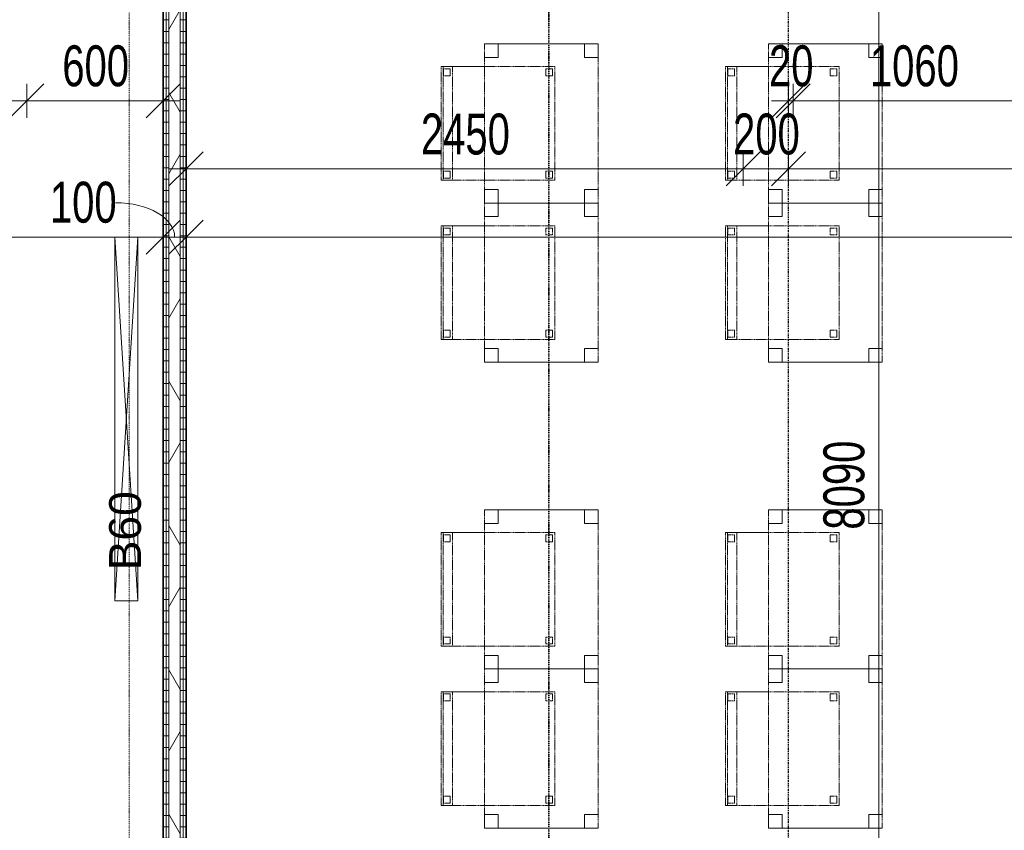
# Model space of a CAD drawing. Header units: millimetres. Extents: x -80560 to 110805, y -11020 to 52719.
# Tile 92 of 184: x 63913 to 68244, y 12490 to 16057. Entities that reach past the tile are written whole.
import ezdxf

# ---------------------------------------------------------------- set-up
doc = ezdxf.new("R2010")
doc.units = ezdxf.units.MM
for name, pattern in [('CENTER2', [20, 8, -4, 4, -4]), ('DASHDOT2', [8, 4, -2, 0, -2]), ('DASHED2', [6, 4, -2])]:
    doc.linetypes.add(name, pattern=pattern)
for name, color, linetype, lineweight in [('A-ANNO-DIMS', 211, 'Continuous', 9), ('A-ANNO-DIMS-100', 211, 'Continuous', 9), ('A-ANNO-NOTE', 131, 'Continuous', 18), ('A-DETL-GENF', 92, 'Continuous', 18), ('A-WALL', 113, 'Continuous', 35), ('A-WALL-PATT', 111, 'Continuous', 35), ('E-ELEC-EQPM', 71, 'Continuous', 18), ('G-ANNO-SYMB', 111, 'Continuous', 9), ('I-FURN', 30, 'Continuous', 18), ('I-WALL', 2, 'Continuous', 18), ('S-GRID', 1, 'Continuous', 9)]:
    doc.layers.add(name, color=color, linetype=linetype, lineweight=lineweight)
doc.styles.add('Arial_1', font='arial.ttf', dxfattribs={"height": 140})
doc.styles.add('Arial_5', font='arial.ttf', dxfattribs={"width": 0.7, "height": 180})
doc.dimstyles.new('n3o_1_8', dxfattribs={"dimscale": 304.8, "dimtxt": 183.646692, "dimasz": 0.492126, "dimexe": 0.246063, "dimexo": 0.0625, "dimgap": 0.032808, "dimtad": 1, "dimdec": 0, "dimdsep": 46, "dimtxsty": 'Arial_5', "dimblk1": 'OBLIQUE', "dimblk2": 'OBLIQUE', "dimsah": 1, "dimcen": 0.09, "dimdle": 0.246063, "dimazin": 0, "dimtfac": 1, "dimtdec": 4, "dimtix": 1, "dimtmove": 0, "dimatfit": 3, "dimfxl": 0.246063, "dimfxlon": 1, "dimtvp": 1, "dimtolj": 1, "dimtzin": 0, "dimarcsym": 2})
doc.dimstyles.new('n3o_1_8_2', dxfattribs={"dimscale": 304.8, "dimtxt": 183.646692, "dimasz": 0.492126, "dimexe": 0.246063, "dimexo": 0.0625, "dimgap": 0.032808, "dimtad": 1, "dimdec": 0, "dimdsep": 46, "dimtxsty": 'Arial_5', "dimblk1": 'OBLIQUE', "dimblk2": 'OBLIQUE', "dimsah": 1, "dimcen": 0.09, "dimdle": 0.246063, "dimazin": 0, "dimtfac": 1, "dimtdec": 4, "dimtix": 1, "dimtmove": 1, "dimatfit": 3, "dimfxl": 0.246063, "dimfxlon": 1, "dimtvp": 1, "dimtolj": 1, "dimtzin": 0, "dimarcsym": 2})
doc.dimstyles.new('n3o_1_8_3', dxfattribs={"dimscale": 304.8, "dimtxt": 183.646692, "dimasz": 0.492126, "dimexe": 0.246063, "dimexo": 0.0625, "dimgap": 0.032808, "dimtad": 1, "dimdec": 0, "dimdsep": 46, "dimtxsty": 'Arial_5', "dimblk1": 'OBLIQUE', "dimblk2": 'OBLIQUE', "dimsah": 1, "dimcen": 0.09, "dimdle": 0.246063, "dimazin": 0, "dimtfac": 1, "dimtdec": 4, "dimtix": 1, "dimtmove": 0, "dimatfit": 3, "dimfxl": 0.246063, "dimfxlon": 1, "dimtvp": 1, "dimtolj": 1, "dimtzin": 0, "dimarcsym": 2})
pattern_1 = [(180, (64644.82, 14055.25), (-1e-13, -50), [])]

# ---------------------------------------------------------------- blocks, each defined once
blk = doc.blocks.new('82_apparaat_rechthoekig_met clearance - Digiboard-30664863-DO_01 eerste verdieping')
at = {"layer": 'E-ELEC-EQPM'}
for p, q in [((-50, -800), (-50, 800)), ((-50, 800), (50, 800)), ((-50, -800), (-50, 800)), ((-50, 800), (50, 800)), ((50, 800), (-50, -800)), ((-50, 800), (50, -800)), ((50, 800), (-50, 800)), ((-50, 800), (-50, -800)), ((50, 800), (50, -800)), ((50, 800), (50, -800)), ((50, -800), (50, 800)), ((50, -800), (-50, -800)), ((50, -800), (-50, -800)), ((-50, -800), (50, -800))]:
    blk.add_line(p, q, dxfattribs=at)
blk = doc.blocks.new('82_tafel1 - tafel 500x700 2-30664860-DO_01 eerste verdieping')
at = {"layer": 'I-FURN', "linetype": 'DASHED2'}
for p, q in [((-350, -250), (-350, 250)), ((-350, 250), (350, 250)), ((350, 250), (-350, 250)), ((-350, 250), (-350, -250)), ((-350, 250), (-350, 190)), ((-290, 250), (-350, 250)), ((-290, 190), (-290, 250)), ((-290, 250), (290, 250)), ((-290, 250), (-290, 190)), ((290, 250), (290, 190)), ((290, 190), (290, 250)), ((350, 250), (290, 250)), ((350, 250), (350, -250)), ((350, -250), (350, 250)), ((350, 190), (350, 250)), ((-350, -190), (-350, 190)), ((-350, 190), (-290, 190)), ((-290, 190), (-350, 190)), ((290, 190), (350, 190)), ((350, 190), (290, 190)), ((350, 190), (350, -190)), ((-290, -190), (-350, -190)), ((-350, -190), (-290, -190)), ((-350, -190), (-350, -250)), ((-290, -250), (-290, -190)), ((-290, -190), (-290, -250)), ((350, -190), (290, -190)), ((290, -190), (290, -250)), ((290, -250), (290, -190)), ((290, -190), (350, -190)), ((350, -250), (350, -190)), ((350, -250), (-350, -250)), ((-350, -250), (350, -250)), ((-350, -250), (-290, -250)), ((290, -250), (-290, -250)), ((290, -250), (350, -250))]:
    blk.add_line(p, q, dxfattribs=at)
blk = doc.blocks.new('82_zitmeubel - stoel 500x500-V248-DO_01 eerste verdieping')
at = {"layer": 'I-FURN', "linetype": 'DASHED2'}
for p, q in [((-192.1, 263), (-192.1, 73)), ((-192.1, 254.1), (-192.1, 263)), ((307.9, 263), (-192.1, 263)), ((307.9, 263), (-192.1, 263)), ((307.9, 73), (307.9, 263)), ((307.9, 263), (307.9, 254.1)), ((-192.1, 213), (-192.1, 254.1)), ((-192.1, 254.1), (307.9, 254.1)), ((-182.1, 252), (-182.1, 224)), ((-182.1, 224), (-182.1, 252)), ((-153.1, 253), (-181.1, 253)), ((-181.1, 253), (-153.1, 253)), ((-181.1, 223), (-153.1, 223)), ((-153.1, 223), (-181.1, 223)), ((-152.1, 224), (-152.1, 252)), ((-152.1, 252), (-152.1, 224)), ((267.9, 252), (267.9, 224)), ((267.9, 224), (267.9, 252)), ((296.9, 253), (268.9, 253)), ((268.9, 253), (296.9, 253)), ((268.9, 223), (296.9, 223)), ((296.9, 223), (268.9, 223)), ((297.9, 224), (297.9, 252)), ((297.9, 252), (297.9, 224)), ((307.9, 254.1), (307.9, 213)), ((-192.1, 73), (-192.1, 213)), ((-192.1, 213), (307.9, 213)), ((307.9, 213), (307.9, 73)), ((-192.1, 73), (-192.1, -237)), ((-192.1, -237), (-192.1, 73)), ((307.9, -237), (307.9, 73)), ((307.9, 73), (307.9, -237)), ((-182.1, -198), (-182.1, -226)), ((-182.1, -226), (-182.1, -198)), ((-153.1, -197), (-181.1, -197)), ((-181.1, -197), (-153.1, -197)), ((-152.1, -226), (-152.1, -198)), ((-152.1, -198), (-152.1, -226)), ((267.9, -198), (267.9, -226)), ((267.9, -226), (267.9, -198)), ((296.9, -197), (268.9, -197)), ((268.9, -197), (296.9, -197)), ((297.9, -226), (297.9, -198)), ((297.9, -198), (297.9, -226)), ((307.9, -237), (-192.1, -237)), ((307.9, -237), (-192.1, -237)), ((-181.1, -227), (-153.1, -227)), ((-153.1, -227), (-181.1, -227)), ((268.9, -227), (296.9, -227)), ((296.9, -227), (268.9, -227))]:
    blk.add_line(p, q, dxfattribs=at)
for centre, start, end in [((-181.1, 252), 90, 180), ((-181.1, 252), 120, 180), ((-181.1, 224), 180, 270), ((-181.1, 224), 180, 270), ((-181.1, 252), 105, 120), ((-181.1, 252), 90, 105), ((-153.1, 252), 0, 90), ((-153.1, 252), 30, 90), ((-153.1, 224), 270, 0), ((-153.1, 224), 270, 315), ((-153.1, 224), 315, 0), ((-153.1, 252), 0, 30), ((268.9, 252), 90, 180), ((268.9, 252), 90, 180), ((268.9, 224), 180, 270), ((268.9, 224), 180, 270), ((296.9, 252), 0, 90), ((296.9, 252), 75, 90), ((296.9, 224), 270, 0), ((296.9, 224), 270, 0), ((296.9, 252), 60, 75), ((296.9, 252), 45, 60), ((296.9, 252), 0, 45), ((-181.1, -198), 90, 180), ((-181.1, -198), 90, 180), ((-153.1, -198), 0, 90), ((-153.1, -198), 0, 90), ((268.9, -198), 90, 180), ((268.9, -198), 135, 180), ((268.9, -198), 90, 135), ((296.9, -198), 0, 90), ((296.9, -198), 0, 90), ((-181.1, -226), 180, 270), ((-181.1, -226), 180, 270), ((-153.1, -226), 270, 0), ((-153.1, -226), 270, 0), ((268.9, -226), 180, 270), ((268.9, -226), 180, 270), ((296.9, -226), 270, 0), ((296.9, -226), 270, 0)]:
    blk.add_arc(centre, 1, start, end, dxfattribs=at)
blk = doc.blocks.new('82_zitmeubel - stoel 500x500-V249-DO_01 eerste verdieping')
at = {"layer": 'I-FURN', "linetype": 'DASHED2'}
for p, q in [((-192.1, 263), (-192.1, 73)), ((-192.1, 254.1), (-192.1, 263)), ((307.9, 263), (-192.1, 263)), ((307.9, 263), (-192.1, 263)), ((307.9, 73), (307.9, 263)), ((307.9, 263), (307.9, 254.1)), ((-192.1, 213), (-192.1, 254.1)), ((-192.1, 254.1), (307.9, 254.1)), ((-182.1, 252), (-182.1, 224)), ((-182.1, 224), (-182.1, 252)), ((-153.1, 253), (-181.1, 253)), ((-181.1, 253), (-153.1, 253)), ((-181.1, 223), (-153.1, 223)), ((-153.1, 223), (-181.1, 223)), ((-152.1, 224), (-152.1, 252)), ((-152.1, 252), (-152.1, 224)), ((267.9, 252), (267.9, 224)), ((267.9, 224), (267.9, 252)), ((296.9, 253), (268.9, 253)), ((268.9, 253), (296.9, 253)), ((268.9, 223), (296.9, 223)), ((296.9, 223), (268.9, 223)), ((297.9, 224), (297.9, 252)), ((297.9, 252), (297.9, 224)), ((307.9, 254.1), (307.9, 213)), ((-192.1, 73), (-192.1, 213)), ((-192.1, 213), (307.9, 213)), ((307.9, 213), (307.9, 73)), ((-192.1, 73), (-192.1, -237)), ((-192.1, -237), (-192.1, 73)), ((307.9, -237), (307.9, 73)), ((307.9, 73), (307.9, -237)), ((-182.1, -198), (-182.1, -226)), ((-182.1, -226), (-182.1, -198)), ((-153.1, -197), (-181.1, -197)), ((-181.1, -197), (-153.1, -197)), ((-152.1, -226), (-152.1, -198)), ((-152.1, -198), (-152.1, -226)), ((267.9, -198), (267.9, -226)), ((267.9, -226), (267.9, -198)), ((296.9, -197), (268.9, -197)), ((268.9, -197), (296.9, -197)), ((297.9, -226), (297.9, -198)), ((297.9, -198), (297.9, -226)), ((307.9, -237), (-192.1, -237)), ((307.9, -237), (-192.1, -237)), ((-181.1, -227), (-153.1, -227)), ((-153.1, -227), (-181.1, -227)), ((268.9, -227), (296.9, -227)), ((296.9, -227), (268.9, -227))]:
    blk.add_line(p, q, dxfattribs=at)
for centre, start, end in [((-181.1, 252), 90, 180), ((-181.1, 252), 120, 180), ((-181.1, 224), 180, 270), ((-181.1, 224), 180, 270), ((-181.1, 252), 105, 120), ((-181.1, 252), 90, 105), ((-153.1, 252), 0, 90), ((-153.1, 252), 30, 90), ((-153.1, 224), 270, 0), ((-153.1, 224), 270, 315), ((-153.1, 224), 315, 0), ((-153.1, 252), 0, 30), ((268.9, 252), 90, 180), ((268.9, 252), 90, 180), ((268.9, 224), 180, 270), ((268.9, 224), 180, 270), ((296.9, 252), 0, 90), ((296.9, 252), 75, 90), ((296.9, 224), 270, 0), ((296.9, 224), 270, 0), ((296.9, 252), 60, 75), ((296.9, 252), 45, 60), ((296.9, 252), 0, 45), ((-181.1, -198), 90, 180), ((-181.1, -198), 90, 180), ((-153.1, -198), 0, 90), ((-153.1, -198), 0, 90), ((268.9, -198), 90, 180), ((268.9, -198), 90, 180), ((296.9, -198), 0, 90), ((296.9, -198), 0, 90), ((-181.1, -226), 180, 270), ((-181.1, -226), 180, 270), ((-153.1, -226), 270, 0), ((-153.1, -226), 270, 0), ((268.9, -226), 180, 270), ((268.9, -226), 180, 270), ((296.9, -226), 270, 0), ((296.9, -226), 270, 345), ((296.9, -226), 345, 0)]:
    blk.add_arc(centre, 1, start, end, dxfattribs=at)
blk = doc.blocks.new('82_zitmeubel - stoel 500x500-V251-DO_01 eerste verdieping')
at = {"layer": 'I-FURN', "linetype": 'DASHED2'}
for p, q in [((-192.1, 263), (-192.1, 73)), ((-192.1, 254.1), (-192.1, 263)), ((307.9, 263), (-192.1, 263)), ((307.9, 263), (-192.1, 263)), ((307.9, 73), (307.9, 263)), ((307.9, 263), (307.9, 254.1)), ((-192.1, 213), (-192.1, 254.1)), ((-192.1, 254.1), (307.9, 254.1)), ((-182.1, 252), (-182.1, 224)), ((-182.1, 224), (-182.1, 252)), ((-153.1, 253), (-181.1, 253)), ((-181.1, 253), (-153.1, 253)), ((-181.1, 223), (-153.1, 223)), ((-153.1, 223), (-181.1, 223)), ((-152.1, 224), (-152.1, 252)), ((-152.1, 252), (-152.1, 224)), ((267.9, 252), (267.9, 224)), ((267.9, 224), (267.9, 252)), ((296.9, 253), (268.9, 253)), ((268.9, 253), (296.9, 253)), ((268.9, 223), (296.9, 223)), ((296.9, 223), (268.9, 223)), ((297.9, 224), (297.9, 252)), ((297.9, 252), (297.9, 224)), ((307.9, 254.1), (307.9, 213)), ((-192.1, 73), (-192.1, 213)), ((-192.1, 213), (307.9, 213)), ((307.9, 213), (307.9, 73)), ((-192.1, 73), (-192.1, -237)), ((-192.1, -237), (-192.1, 73)), ((307.9, -237), (307.9, 73)), ((307.9, 73), (307.9, -237)), ((-182.1, -198), (-182.1, -226)), ((-182.1, -226), (-182.1, -198)), ((-153.1, -197), (-181.1, -197)), ((-181.1, -197), (-153.1, -197)), ((-152.1, -226), (-152.1, -198)), ((-152.1, -198), (-152.1, -226)), ((267.9, -198), (267.9, -226)), ((267.9, -226), (267.9, -198)), ((296.9, -197), (268.9, -197)), ((268.9, -197), (296.9, -197)), ((297.9, -226), (297.9, -198)), ((297.9, -198), (297.9, -226)), ((307.9, -237), (-192.1, -237)), ((307.9, -237), (-192.1, -237)), ((-181.1, -227), (-153.1, -227)), ((-153.1, -227), (-181.1, -227)), ((268.9, -227), (296.9, -227)), ((296.9, -227), (268.9, -227))]:
    blk.add_line(p, q, dxfattribs=at)
for centre, start, end in [((-181.1, 252), 90, 180), ((-181.1, 252), 90, 165), ((-181.1, 252), 165, 180), ((-181.1, 224), 180, 270), ((-181.1, 224), 180, 225), ((-181.1, 224), 225, 270), ((-153.1, 252), 0, 90), ((-153.1, 252), 45, 90), ((-153.1, 224), 270, 0), ((-153.1, 224), 270, 0), ((-153.1, 252), 0, 45), ((268.9, 252), 90, 180), ((268.9, 252), 90, 180), ((268.9, 224), 180, 270), ((268.9, 224), 180, 270), ((296.9, 252), 0, 90), ((296.9, 252), 75, 90), ((296.9, 224), 270, 0), ((296.9, 224), 270, 0), ((296.9, 252), 30, 75), ((296.9, 252), 15, 30), ((296.9, 252), 0, 15), ((-181.1, -198), 90, 180), ((-181.1, -198), 120, 180), ((-181.1, -198), 105, 120), ((-181.1, -198), 90, 105), ((-153.1, -198), 0, 90), ((-153.1, -198), 0, 90), ((268.9, -198), 90, 180), ((268.9, -198), 90, 180), ((296.9, -198), 0, 90), ((296.9, -198), 0, 90), ((-181.1, -226), 180, 270), ((-181.1, -226), 180, 270), ((-153.1, -226), 270, 0), ((-153.1, -226), 270, 0), ((268.9, -226), 180, 270), ((268.9, -226), 180, 270), ((296.9, -226), 270, 0), ((296.9, -226), 270, 0)]:
    blk.add_arc(centre, 1, start, end, dxfattribs=at)
blk = doc.blocks.new('82_zitmeubel - stoel 500x500-V254-DO_01 eerste verdieping')
at = {"layer": 'I-FURN', "linetype": 'DASHED2'}
for p, q in [((-192.1, 263), (-192.1, 73)), ((-192.1, 254.1), (-192.1, 263)), ((307.9, 263), (-192.1, 263)), ((307.9, 263), (-192.1, 263)), ((307.9, 73), (307.9, 263)), ((307.9, 263), (307.9, 254.1)), ((-192.1, 213), (-192.1, 254.1)), ((-192.1, 254.1), (307.9, 254.1)), ((-182.1, 252), (-182.1, 224)), ((-182.1, 224), (-182.1, 252)), ((-153.1, 253), (-181.1, 253)), ((-181.1, 253), (-153.1, 253)), ((-181.1, 223), (-153.1, 223)), ((-153.1, 223), (-181.1, 223)), ((-152.1, 224), (-152.1, 252)), ((-152.1, 252), (-152.1, 224)), ((267.9, 252), (267.9, 224)), ((267.9, 224), (267.9, 252)), ((296.9, 253), (268.9, 253)), ((268.9, 253), (296.9, 253)), ((268.9, 223), (296.9, 223)), ((296.9, 223), (268.9, 223)), ((297.9, 224), (297.9, 252)), ((297.9, 252), (297.9, 224)), ((307.9, 254.1), (307.9, 213)), ((-192.1, 73), (-192.1, 213)), ((-192.1, 213), (307.9, 213)), ((307.9, 213), (307.9, 73)), ((-192.1, 73), (-192.1, -237)), ((-192.1, -237), (-192.1, 73)), ((307.9, -237), (307.9, 73)), ((307.9, 73), (307.9, -237)), ((-182.1, -198), (-182.1, -226)), ((-182.1, -226), (-182.1, -198)), ((-153.1, -197), (-181.1, -197)), ((-181.1, -197), (-153.1, -197)), ((-152.1, -226), (-152.1, -198)), ((-152.1, -198), (-152.1, -226)), ((267.9, -198), (267.9, -226)), ((267.9, -226), (267.9, -198)), ((296.9, -197), (268.9, -197)), ((268.9, -197), (296.9, -197)), ((297.9, -226), (297.9, -198)), ((297.9, -198), (297.9, -226)), ((307.9, -237), (-192.1, -237)), ((307.9, -237), (-192.1, -237)), ((-181.1, -227), (-153.1, -227)), ((-153.1, -227), (-181.1, -227)), ((268.9, -227), (296.9, -227)), ((296.9, -227), (268.9, -227))]:
    blk.add_line(p, q, dxfattribs=at)
for centre, start, end in [((-181.1, 252), 90, 180), ((-181.1, 252), 90, 165), ((-181.1, 252), 165, 180), ((-181.1, 224), 180, 270), ((-181.1, 224), 180, 225), ((-181.1, 224), 225, 270), ((-153.1, 252), 0, 90), ((-153.1, 252), 45, 90), ((-153.1, 224), 270, 0), ((-153.1, 224), 270, 0), ((-153.1, 252), 0, 45), ((268.9, 252), 90, 180), ((268.9, 252), 90, 180), ((268.9, 224), 180, 270), ((268.9, 224), 180, 270), ((296.9, 252), 0, 90), ((296.9, 252), 75, 90), ((296.9, 224), 270, 0), ((296.9, 224), 270, 0), ((296.9, 252), 30, 75), ((296.9, 252), 15, 30), ((296.9, 252), 0, 15), ((-181.1, -198), 90, 180), ((-181.1, -198), 120, 180), ((-181.1, -198), 105, 120), ((-181.1, -198), 90, 105), ((-153.1, -198), 0, 90), ((-153.1, -198), 0, 90), ((268.9, -198), 90, 180), ((268.9, -198), 90, 180), ((296.9, -198), 0, 90), ((296.9, -198), 0, 90), ((-181.1, -226), 180, 270), ((-181.1, -226), 180, 270), ((-153.1, -226), 270, 0), ((-153.1, -226), 270, 330), ((-153.1, -226), 330, 0), ((268.9, -226), 180, 270), ((268.9, -226), 180, 270), ((296.9, -226), 270, 0), ((296.9, -226), 270, 0)]:
    blk.add_arc(centre, 1, start, end, dxfattribs=at)
blk = doc.blocks.new('01_n3o_symbool_lijn_met_tekst - brandwerend_B60-33208387-DO_01 eerste verdieping')
at = {"layer": 'A-DETL-GENF', "color": 3, "linetype": 'DASHDOT2'}
blk.add_line((0, 0), (7527.3, 0), dxfattribs=at)
blk = doc.blocks.new('DIMBLOCK300-DO_01 eerste verdieping')
at = {"layer": 'A-ANNO-DIMS-100'}
for p, q in [((67691.8, 18050), (67616.8, 18125)), ((67616.8, 18050), (67766.8, 18050)), ((67691.8, 18050), (67616.8, 18050)), ((67691.8, 9885.5), (67691.8, 18050)), ((67691.8, 18050), (67766.8, 17975)), ((67691.8, 9960.5), (67616.8, 10035.5)), ((67616.8, 9960.5), (67766.8, 9960.5)), ((67691.8, 9960.5), (67616.8, 9960.5)), ((67691.8, 9960.5), (67766.8, 9885.5))]:
    blk.add_line(p, q, dxfattribs=at)
at = {"layer": 'A-ANNO-DIMS-100', "color": 0, "insert": (67448.1, 13813.1), "char_height": 180, "width": 461.094, "attachment_point": 1, "rotation": 90, "line_spacing_factor": 0.941778, "style": 'Arial_5'}
blk.add_mtext('8090', dxfattribs=at)
blk = doc.blocks.new('_Oblique')
at = {"color": 0, "linetype": 'ByBlock', "lineweight": -2}
blk.add_line((-0.5, -0.5), (0.5, 0.5), dxfattribs=at)
blk = doc.blocks.new('DIMBLOCK451-DO_01 eerste verdieping')
at = {"layer": 'A-ANNO-DIMS-100'}
for p, q in [((61894.8, 15700), (61969.8, 15775)), ((61894.8, 15775), (61894.8, 15625)), ((61894.8, 15700), (61894.8, 15775)), ((63944.8, 15700), (64019.8, 15775)), ((63944.8, 15775), (63944.8, 15625)), ((63944.8, 15700), (63944.8, 15775)), ((61894.8, 15700), (61819.8, 15625)), ((61894.8, 15700), (63944.8, 15700)), ((63944.8, 15700), (63869.8, 15625))]:
    blk.add_line(p, q, dxfattribs=at)
at = {"layer": 'A-ANNO-DIMS-100', "color": 0, "insert": (62727.7, 15943.6), "char_height": 180, "width": 461.094, "attachment_point": 1, "line_spacing_factor": 0.941778, "style": 'Arial_5'}
blk.add_mtext('2050', dxfattribs=at)
blk = doc.blocks.new('DIMBLOCK452-DO_01 eerste verdieping')
at = {"layer": 'A-ANNO-DIMS-100'}
for p, q in [((63944.8, 15700), (64019.8, 15775)), ((63944.8, 15775), (63944.8, 15625)), ((63944.8, 15700), (63944.8, 15775)), ((64544.8, 15700), (64619.8, 15775)), ((64544.8, 15775), (64544.8, 15625)), ((64544.8, 15700), (64544.8, 15775)), ((63944.8, 15700), (63869.8, 15625)), ((63944.8, 15700), (64619.8, 15700)), ((64544.8, 15700), (64469.8, 15625))]:
    blk.add_line(p, q, dxfattribs=at)
at = {"layer": 'A-ANNO-DIMS-100', "color": 0, "insert": (64100.7, 15943.6), "char_height": 180, "width": 345.821, "attachment_point": 1, "line_spacing_factor": 0.941778, "style": 'Arial_5'}
blk.add_mtext('600', dxfattribs=at)
blk = doc.blocks.new('DIMBLOCK453-DO_01 eerste verdieping')
at = {"layer": 'A-ANNO-DIMS-100'}
for p, q in [((67294.8, 15700), (67369.8, 15775)), ((67294.8, 15775), (67294.8, 15625)), ((67294.8, 15700), (67294.8, 15775)), ((67314.8, 15700), (67389.8, 15775)), ((67314.8, 15775), (67314.8, 15625)), ((67314.8, 15700), (67314.8, 15775)), ((67219.8, 15700), (67314.8, 15700)), ((67294.8, 15700), (67219.8, 15625)), ((67314.8, 15700), (67239.8, 15625))]:
    blk.add_line(p, q, dxfattribs=at)
at = {"layer": 'A-ANNO-DIMS-100', "color": 0, "insert": (67208.8, 15943.6), "char_height": 180, "width": 230.547, "attachment_point": 1, "line_spacing_factor": 0.941778, "style": 'Arial_5'}
blk.add_mtext('20', dxfattribs=at)
blk = doc.blocks.new('DIMBLOCK454-DO_01 eerste verdieping')
at = {"layer": 'A-ANNO-DIMS-100'}
for p, q in [((67314.8, 15700), (67389.8, 15775)), ((67314.8, 15775), (67314.8, 15625)), ((67314.8, 15700), (67314.8, 15775)), ((68374.8, 15700), (68449.8, 15775)), ((68374.8, 15775), (68374.8, 15625)), ((68374.8, 15700), (68374.8, 15775)), ((67314.8, 15700), (67239.8, 15625)), ((67314.8, 15700), (68374.8, 15700)), ((68374.8, 15700), (68299.8, 15625))]:
    blk.add_line(p, q, dxfattribs=at)
at = {"layer": 'A-ANNO-DIMS-100', "color": 0, "insert": (67652.7, 15943.6), "char_height": 180, "width": 461.094, "attachment_point": 1, "line_spacing_factor": 0.941778, "style": 'Arial_5'}
blk.add_mtext('1060', dxfattribs=at)
blk = doc.blocks.new('DIMBLOCK476-DO_01 eerste verdieping')
at = {"layer": 'A-ANNO-DIMS-100'}
for p, q in [((56767.3, 15100), (56842.3, 15175)), ((56767.3, 15175), (56767.3, 15025)), ((56767.3, 15100), (56767.3, 15175)), ((64544.8, 15100), (64619.8, 15175)), ((64544.8, 15175), (64544.8, 15025)), ((64544.8, 15100), (64544.8, 15175)), ((56767.3, 15100), (56692.3, 15025)), ((56767.3, 15100), (64544.8, 15100)), ((64544.8, 15100), (64469.8, 15025))]:
    blk.add_line(p, q, dxfattribs=at)
at = {"layer": 'A-ANNO-DIMS-100', "color": 0, "insert": (60463.9, 15343.6), "char_height": 180, "width": 461.094, "attachment_point": 1, "line_spacing_factor": 0.941778, "style": 'Arial_5'}
blk.add_mtext('7778', dxfattribs=at)
blk = doc.blocks.new('DIMBLOCK477-DO_01 eerste verdieping')
at = {"layer": 'A-ANNO-DIMS-100'}
for p, q in [((64544.8, 15100), (64619.8, 15175)), ((64544.8, 15175), (64544.8, 15025)), ((64544.8, 15100), (64544.8, 15175)), ((64644.8, 15100), (64719.8, 15175)), ((64644.8, 15175), (64644.8, 15025)), ((64644.8, 15100), (64644.8, 15175)), ((64544.8, 15100), (64469.8, 15025)), ((64544.8, 15100), (64644.8, 15100)), ((64644.8, 15100), (64569.8, 15025))]:
    blk.add_line(p, q, dxfattribs=at)
blk.add_ellipse((64334.4, 15100), major_axis=(260.4, 0), ratio=0.580903, start_param=0, end_param=1.570796, dxfattribs=at)
at = {"layer": 'A-ANNO-DIMS-100', "color": 0, "insert": (64046.2, 15343.6), "char_height": 180, "width": 345.821, "attachment_point": 1, "line_spacing_factor": 0.941778, "style": 'Arial_5'}
blk.add_mtext('100', dxfattribs=at)
blk = doc.blocks.new('DIMBLOCK478-DO_01 eerste verdieping')
at = {"layer": 'A-ANNO-DIMS-100'}
for p, q in [((64644.8, 15100), (64719.8, 15175)), ((64644.8, 15175), (64644.8, 15025)), ((64644.8, 15100), (64644.8, 15175)), ((72644.8, 15100), (72719.8, 15175)), ((72644.8, 15175), (72644.8, 15025)), ((72644.8, 15100), (72644.8, 15175)), ((64644.8, 15100), (64569.8, 15025)), ((64644.8, 15100), (72644.8, 15100)), ((72644.8, 15100), (72569.8, 15025))]:
    blk.add_line(p, q, dxfattribs=at)
at = {"layer": 'A-ANNO-DIMS-100', "color": 0, "insert": (68452.7, 15343.6), "char_height": 180, "width": 461.094, "attachment_point": 1, "line_spacing_factor": 0.941778, "style": 'Arial_5'}
blk.add_mtext('8000', dxfattribs=at)
blk = doc.blocks.new('DIMBLOCK498-DO_01 eerste verdieping')
at = {"layer": 'A-ANNO-DIMS-100'}
for p, q in [((64644.8, 15400), (64719.8, 15475)), ((64644.8, 15475), (64644.8, 15325)), ((64644.8, 15400), (64644.8, 15475)), ((67094.8, 15400), (67169.8, 15475)), ((67094.8, 15475), (67094.8, 15325)), ((67094.8, 15400), (67094.8, 15475)), ((64569.8, 15400), (67094.8, 15400)), ((64644.8, 15400), (64569.8, 15325)), ((67094.8, 15400), (67019.8, 15325))]:
    blk.add_line(p, q, dxfattribs=at)
at = {"layer": 'A-ANNO-DIMS-100', "color": 0, "insert": (65677.7, 15643.6), "char_height": 180, "width": 461.094, "attachment_point": 1, "line_spacing_factor": 0.941778, "style": 'Arial_5'}
blk.add_mtext('2450', dxfattribs=at)
blk = doc.blocks.new('DIMBLOCK499-DO_01 eerste verdieping')
at = {"layer": 'A-ANNO-DIMS-100'}
for p, q in [((67094.8, 15400), (67169.8, 15475)), ((67094.8, 15475), (67094.8, 15325)), ((67094.8, 15400), (67094.8, 15475)), ((67294.8, 15400), (67369.8, 15475)), ((67294.8, 15475), (67294.8, 15325)), ((67294.8, 15400), (67294.8, 15475)), ((67094.8, 15400), (67019.8, 15325)), ((67094.8, 15400), (67294.8, 15400)), ((67294.8, 15400), (67219.8, 15325))]:
    blk.add_line(p, q, dxfattribs=at)
at = {"layer": 'A-ANNO-DIMS-100', "color": 0, "insert": (67050.7, 15643.6), "char_height": 180, "width": 345.821, "attachment_point": 1, "line_spacing_factor": 0.941778, "style": 'Arial_5'}
blk.add_mtext('200', dxfattribs=at)
blk = doc.blocks.new('DIMBLOCK500-DO_01 eerste verdieping')
at = {"layer": 'A-ANNO-DIMS-100'}
for p, q in [((67294.8, 15400), (67369.8, 15475)), ((67294.8, 15475), (67294.8, 15325)), ((67294.8, 15400), (67294.8, 15475)), ((69694.8, 15400), (69769.8, 15475)), ((69694.8, 15475), (69694.8, 15325)), ((69694.8, 15400), (69694.8, 15475)), ((67294.8, 15400), (67219.8, 15325)), ((67294.8, 15400), (69694.8, 15400)), ((69694.8, 15400), (69619.8, 15325))]:
    blk.add_line(p, q, dxfattribs=at)
at = {"layer": 'A-ANNO-DIMS-100', "color": 0, "insert": (68302.7, 15643.6), "char_height": 180, "width": 461.094, "attachment_point": 1, "line_spacing_factor": 0.941778, "style": 'Arial_5'}
blk.add_mtext('2400', dxfattribs=at)

msp = doc.modelspace()

# ---------------------------------------------------------------- hatches: boundary and pattern name
at = {"layer": 'A-WALL-PATT', "lineweight": 18}
h = msp.add_hatch(dxfattribs=at)
h.set_pattern_fill('FP_26', color=256, angle=90, style=0, pattern_type=2)
h.set_pattern_definition(pattern_1)
h.paths.add_polyline_path([(64544.8, 9960.5), (64557.3, 9960.5), (64557.3, 18150), (64544.8, 18150), (64544.8, 10255.6)], flags=0)
h = msp.add_hatch(dxfattribs=at)
h.set_pattern_fill('FP_26', color=256, angle=90, style=0, pattern_type=2)
h.set_pattern_definition(pattern_1)
h.paths.add_polyline_path([(64557.3, 9960.5), (64569.8, 9960.5), (64569.8, 18137.5), (64557.3, 18137.5), (64557.3, 10255.6)], flags=0)
h = msp.add_hatch(dxfattribs=at)
h.set_pattern_fill('FP_2', color=256, style=0, pattern_type=2)
h.set_pattern_definition([(60, (24894.82, 0), (-274.963, 158.75), []), (120, (24894.82, 0), (-274.963, -158.75), [])])
h.paths.add_polyline_path([(64619.8, 9960.5), (64619.8, 18137.5), (64569.8, 18137.5), (64569.8, 9960.5)], flags=0)
h = msp.add_hatch(dxfattribs=at)
h.set_pattern_fill('FP_26', color=256, angle=90, style=0, pattern_type=2)
h.set_pattern_definition(pattern_1)
h.paths.add_polyline_path([(64619.8, 9960.5), (64632.3, 9960.5), (64632.3, 17692.5), (64619.8, 17692.5), (64619.8, 10255.6)], flags=0)
h.paths.add_polyline_path([(64619.8, 17767.5), (64632.3, 17767.5), (64632.3, 18062.5), (64619.8, 18062.5), (64619.8, 17920.7)], flags=0)
h = msp.add_hatch(dxfattribs=at)
h.set_pattern_fill('FP_26', color=256, angle=90, style=0, pattern_type=2)
h.set_pattern_definition(pattern_1)
h.paths.add_polyline_path([(64632.3, 9960.5), (64644.8, 9960.5), (64644.8, 17692.5), (64632.3, 17692.5), (64632.3, 10255.6)], flags=0)
h.paths.add_polyline_path([(64644.8, 17767.5), (64644.8, 18062.5), (64632.3, 18062.5), (64632.3, 17767.5)], flags=0)

# ---------------------------------------------------------------- linework, layer by layer
at = {"layer": 'A-WALL', "lineweight": 18}
for p, q in [((64557.3, 9960.5), (64557.3, 18137.5)), ((64569.8, 9960.5), (64569.8, 18137.5)), ((64619.8, 9960.5), (64619.8, 18137.5)), ((64632.3, 9960.5), (64632.3, 17692.5))]:
    msp.add_line(p, q, dxfattribs=at)
at = {"layer": 'G-ANNO-SYMB', "linetype": 'DASHDOT2', "lineweight": 35}
msp.add_line((66241.3, 48457.5), (66241.3, 9191.1), dxfattribs=at)
at = {"layer": 'I-WALL', "lineweight": 35}
for p, q in [((64544.8, 9960.5), (64544.8, 18150)), ((64644.8, 9960.5), (64644.8, 17680))]:
    msp.add_line(p, q, dxfattribs=at)
at = {"layer": 'S-GRID', "linetype": 'CENTER2', "lineweight": 25}
msp.add_line((67294.8, 4383.3), (67294.8, 52119.1), dxfattribs=at)

# ---------------------------------------------------------------- block references
at = {"layer": 'A-DETL-GENF', "color": 3, "linetype": 'DASHDOT2', "rotation": 90}
msp.add_blockref('01_n3o_symbool_lijn_met_tekst - brandwerend_B60-33208387-DO_01 eerste verdieping', (64394.6, 10000), dxfattribs=at)
at = {"layer": 'E-ELEC-EQPM', "rotation": 180}
msp.add_blockref('82_apparaat_rechthoekig_met clearance - Digiboard-30664863-DO_01 eerste verdieping', (64382.3, 14300), dxfattribs=at)
at = {"layer": 'I-FURN', "linetype": 'DASHED2', "rotation": 89.99999999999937}
for name, p in [('82_tafel1 - tafel 500x700 2-30664860-DO_01 eerste verdieping', (66207.3, 15600)), ('82_tafel1 - tafel 500x700 2-30664860-DO_01 eerste verdieping', (67457.3, 15600)), ('82_zitmeubel - stoel 500x500-V251-DO_01 eerste verdieping', (66030.3, 15542.1)), ('82_zitmeubel - stoel 500x500-V249-DO_01 eerste verdieping', (67280.3, 15542.1)), ('82_tafel1 - tafel 500x700 2-30664860-DO_01 eerste verdieping', (66207.3, 14900)), ('82_tafel1 - tafel 500x700 2-30664860-DO_01 eerste verdieping', (67457.3, 14900)), ('82_zitmeubel - stoel 500x500-V254-DO_01 eerste verdieping', (66030.3, 14842.1)), ('82_zitmeubel - stoel 500x500-V248-DO_01 eerste verdieping', (67280.3, 14842.1)), ('82_tafel1 - tafel 500x700 2-30664860-DO_01 eerste verdieping', (66207.3, 13550)), ('82_tafel1 - tafel 500x700 2-30664860-DO_01 eerste verdieping', (67457.3, 13550)), ('82_zitmeubel - stoel 500x500-V251-DO_01 eerste verdieping', (66030.3, 13492.1)), ('82_zitmeubel - stoel 500x500-V251-DO_01 eerste verdieping', (67280.3, 13492.1)), ('82_tafel1 - tafel 500x700 2-30664860-DO_01 eerste verdieping', (66207.3, 12850)), ('82_tafel1 - tafel 500x700 2-30664860-DO_01 eerste verdieping', (67457.3, 12850)), ('82_zitmeubel - stoel 500x500-V251-DO_01 eerste verdieping', (66030.3, 12792.1)), ('82_zitmeubel - stoel 500x500-V251-DO_01 eerste verdieping', (67280.3, 12792.1))]:
    msp.add_blockref(name, p, dxfattribs=at)

# ---------------------------------------------------------------- texts
at = {"layer": 'A-ANNO-NOTE', "color": 3, "linetype": 'DASHDOT2', "insert": (64306.6, 13634.4), "char_height": 140, "width": 408.861, "attachment_point": 1, "rotation": 90, "style": 'Arial_1'}
msp.add_mtext('B60', dxfattribs=at)

# ---------------------------------------------------------------- dimensions: what is measured, and where the dimension line sits
at = {"layer": 'A-ANNO-DIMS'}
dim = msp.add_linear_dim(base=(67691.7967144, 18050), p1=(67616.7967144, 9960.5), p2=(67616.7967144, 18050), angle=90, dimstyle='n3o_1_8', override={"dimpost": '<>', "dimfxl": 8089.5}, dxfattribs=at)
dim.commit()
dim.dimension.update_dxf_attribs({"geometry": 'DIMBLOCK300-DO_01 eerste verdieping', "text_midpoint": (67589.893576, 14005.25)})
for base, p1, p2, override, picture, middle in [((63944.8, 15700), (61894.8, 15775), (63944.8, 15775), {"dimpost": '<>', "dimfxl": 2050}, 'DIMBLOCK451-DO_01 eerste verdieping', (62919.8, 15801.9)), ((64544.8, 15700), (63944.8, 15775), (64544.8, 15775), {"dimpost": '<>', "dimfxl": 600}, 'DIMBLOCK452-DO_01 eerste verdieping', (64244.8, 15801.9)), ((67314.8, 15700), (67294.8, 15775), (67314.8, 15775), {"dimpost": '<>', "dimfxl": 20}, 'DIMBLOCK453-DO_01 eerste verdieping', (67304.8, 15801.9)), ((68374.8, 15700), (67314.8, 15775), (68374.8, 15775), {"dimpost": '<>', "dimfxl": 1060}, 'DIMBLOCK454-DO_01 eerste verdieping', (67844.8, 15801.9)), ((67094.8, 15400), (64644.8, 15475), (67094.8, 15475), {"dimpost": '<>', "dimfxl": 2450}, 'DIMBLOCK498-DO_01 eerste verdieping', (65869.8, 15501.9)), ((67294.8, 15400), (67094.8, 15475), (67294.8, 15475), {"dimpost": '<>', "dimfxl": 200}, 'DIMBLOCK499-DO_01 eerste verdieping', (67194.8, 15501.9)), ((69694.8, 15400), (67294.8, 15475), (69694.8, 15475), {"dimpost": '<>', "dimfxl": 2400}, 'DIMBLOCK500-DO_01 eerste verdieping', (68494.8, 15501.9)), ((64544.8189632, 15099.965013), (56767.3189632, 15174.965013), (64544.8189632, 15174.965013), {"dimpost": '<>', "dimfxl": 7777.5}, 'DIMBLOCK476-DO_01 eerste verdieping', (60656.0689632, 15201.8681513)), ((72644.8, 15100), (64644.8, 15175), (72644.8, 15175), {"dimpost": '<>', "dimfxl": 8000}, 'DIMBLOCK478-DO_01 eerste verdieping', (68644.8, 15201.9))]:
    dim = msp.add_linear_dim(base=base, p1=p1, p2=p2, dimstyle='n3o_1_8_3', override=override, dxfattribs=at)
    dim.commit()
    dim.dimension.update_dxf_attribs({"geometry": picture, "text_midpoint": middle})
dim = msp.add_linear_dim(base=(64644.8, 15100), p1=(64544.8, 15175), p2=(64644.8, 15175), dimstyle='n3o_1_8_2', override={"dimpost": '<>', "dimfxl": 100}, dxfattribs=at)
dim.commit()
dim.dimension.update_dxf_attribs({"geometry": 'DIMBLOCK477-DO_01 eerste verdieping', "text_midpoint": (64219.1, 15223.6), "dimtype": 160})

doc.saveas('drawing.dxf')
